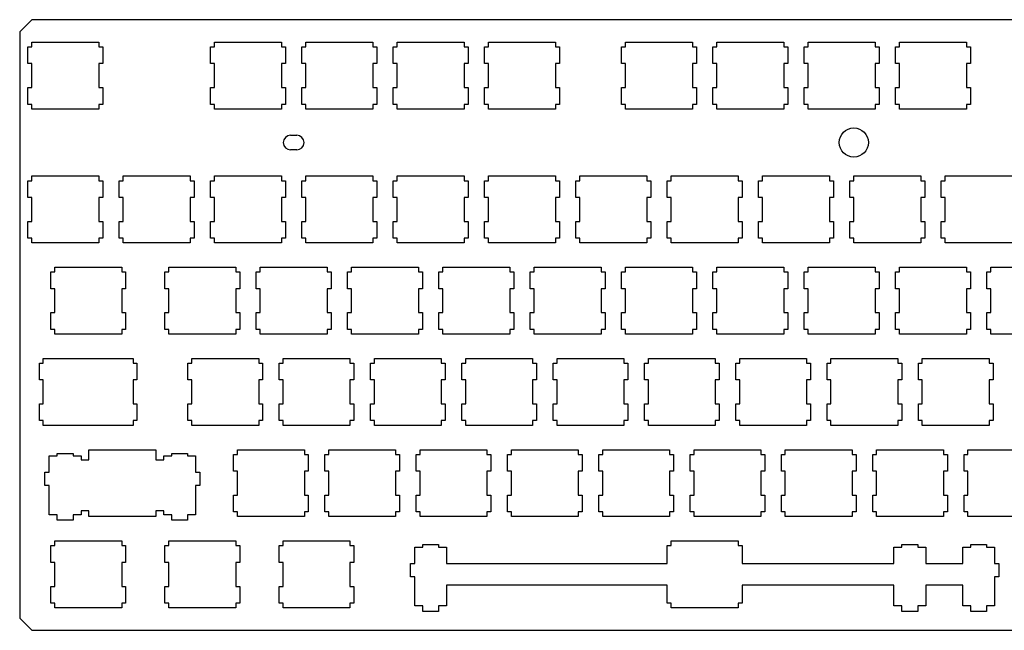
# Model space of a CAD drawing. Header units: inches. Extents: x -0.4 to 13.3, y 12 to 17.
# Tile 1 of 2: x -0.4 to 7.7, y 12 to 17. Entities that reach past the tile are written whole.
import ezdxf

# ---------------------------------------------------------------- set-up
doc = ezdxf.new("R2010")
doc.units = ezdxf.units.IN
doc.layers.add('BLACK', color=1, linetype='CONTINUOUS')

msp = doc.modelspace()

# ---------------------------------------------------------------- linework, layer by layer
at = {"layer": 'BLACK'}
for p, q in [((-0.275, 16.995), (-0.375, 16.895)), ((13.225, 16.995), (-0.275, 16.995)), ((-0.375, 16.895), (-0.375, 12.075)), ((-0.307, 16.6336), (-0.307, 16.7714)), ((-0.307, 16.7714), (-0.275, 16.7714)), ((-0.275, 16.81), (0.275, 16.81)), ((-0.275, 16.7714), (-0.275, 16.81)), ((0.275, 16.81), (0.275, 16.7714)), ((0.275, 16.7714), (0.307, 16.7714)), ((0.307, 16.7714), (0.307, 16.6336)), ((1.193, 16.6336), (1.193, 16.7714)), ((1.193, 16.7714), (1.225, 16.7714)), ((1.225, 16.81), (1.775, 16.81)), ((1.225, 16.7714), (1.225, 16.81)), ((1.775, 16.81), (1.775, 16.7714)), ((1.775, 16.7714), (1.807, 16.7714)), ((1.807, 16.7714), (1.807, 16.6336)), ((1.943, 16.6336), (1.943, 16.7714)), ((1.943, 16.7714), (1.975, 16.7714)), ((1.975, 16.81), (2.525, 16.81)), ((1.975, 16.7714), (1.975, 16.81)), ((2.525, 16.81), (2.525, 16.7714)), ((2.525, 16.7714), (2.557, 16.7714)), ((2.557, 16.7714), (2.557, 16.6336)), ((2.693, 16.6336), (2.693, 16.7714)), ((2.693, 16.7714), (2.725, 16.7714)), ((2.725, 16.81), (3.275, 16.81)), ((2.725, 16.7714), (2.725, 16.81)), ((3.275, 16.81), (3.275, 16.7714)), ((3.275, 16.7714), (3.307, 16.7714)), ((3.307, 16.7714), (3.307, 16.6336)), ((3.443, 16.6336), (3.443, 16.7714)), ((3.443, 16.7714), (3.475, 16.7714)), ((3.475, 16.81), (4.025, 16.81)), ((3.475, 16.7714), (3.475, 16.81)), ((4.025, 16.81), (4.025, 16.7714)), ((4.025, 16.7714), (4.057, 16.7714)), ((4.057, 16.7714), (4.057, 16.6336)), ((4.568, 16.6336), (4.568, 16.7714)), ((4.568, 16.7714), (4.6, 16.7714)), ((4.6, 16.81), (5.15, 16.81)), ((4.6, 16.7714), (4.6, 16.81)), ((5.15, 16.81), (5.15, 16.7714)), ((5.15, 16.7714), (5.182, 16.7714)), ((5.182, 16.7714), (5.182, 16.6336)), ((5.318, 16.6336), (5.318, 16.7714)), ((5.318, 16.7714), (5.35, 16.7714)), ((5.35, 16.81), (5.9, 16.81)), ((5.35, 16.7714), (5.35, 16.81)), ((5.9, 16.81), (5.9, 16.7714)), ((5.9, 16.7714), (5.932, 16.7714)), ((5.932, 16.7714), (5.932, 16.6336)), ((6.068, 16.6336), (6.068, 16.7714)), ((6.068, 16.7714), (6.1, 16.7714)), ((6.1, 16.81), (6.65, 16.81)), ((6.1, 16.7714), (6.1, 16.81)), ((6.65, 16.81), (6.65, 16.7714)), ((6.65, 16.7714), (6.682, 16.7714)), ((6.682, 16.7714), (6.682, 16.6336)), ((6.818, 16.6336), (6.818, 16.7714)), ((6.818, 16.7714), (6.85, 16.7714)), ((6.85, 16.81), (7.4, 16.81)), ((6.85, 16.7714), (6.85, 16.81)), ((7.4, 16.81), (7.4, 16.7714)), ((7.4, 16.7714), (7.432, 16.7714)), ((7.432, 16.7714), (7.432, 16.6336)), ((-0.275, 16.6336), (-0.307, 16.6336)), ((-0.275, 16.4364), (-0.275, 16.6336)), ((0.307, 16.6336), (0.275, 16.6336)), ((0.275, 16.6336), (0.275, 16.4364)), ((1.225, 16.6336), (1.193, 16.6336)), ((1.225, 16.4364), (1.225, 16.6336)), ((1.807, 16.6336), (1.775, 16.6336)), ((1.775, 16.6336), (1.775, 16.4364)), ((1.975, 16.6336), (1.943, 16.6336)), ((1.975, 16.4364), (1.975, 16.6336)), ((2.557, 16.6336), (2.525, 16.6336)), ((2.525, 16.6336), (2.525, 16.4364)), ((2.725, 16.6336), (2.693, 16.6336)), ((2.725, 16.4364), (2.725, 16.6336)), ((3.307, 16.6336), (3.275, 16.6336)), ((3.275, 16.6336), (3.275, 16.4364)), ((3.475, 16.6336), (3.443, 16.6336)), ((3.475, 16.4364), (3.475, 16.6336)), ((4.057, 16.6336), (4.025, 16.6336)), ((4.025, 16.6336), (4.025, 16.4364)), ((4.6, 16.6336), (4.568, 16.6336)), ((4.6, 16.4364), (4.6, 16.6336)), ((5.182, 16.6336), (5.15, 16.6336)), ((5.15, 16.6336), (5.15, 16.4364)), ((5.35, 16.6336), (5.318, 16.6336)), ((5.35, 16.4364), (5.35, 16.6336)), ((5.932, 16.6336), (5.9, 16.6336)), ((5.9, 16.6336), (5.9, 16.4364)), ((6.1, 16.6336), (6.068, 16.6336)), ((6.1, 16.4364), (6.1, 16.6336)), ((6.682, 16.6336), (6.65, 16.6336)), ((6.65, 16.6336), (6.65, 16.4364)), ((6.85, 16.6336), (6.818, 16.6336)), ((6.85, 16.4364), (6.85, 16.6336)), ((7.432, 16.6336), (7.4, 16.6336)), ((7.4, 16.6336), (7.4, 16.4364)), ((-0.307, 16.2986), (-0.307, 16.4364)), ((-0.307, 16.4364), (-0.275, 16.4364)), ((0.275, 16.4364), (0.307, 16.4364)), ((0.307, 16.4364), (0.307, 16.2986)), ((1.193, 16.2986), (1.193, 16.4364)), ((1.193, 16.4364), (1.225, 16.4364)), ((1.775, 16.4364), (1.807, 16.4364)), ((1.807, 16.4364), (1.807, 16.2986)), ((1.943, 16.2986), (1.943, 16.4364)), ((1.943, 16.4364), (1.975, 16.4364)), ((2.525, 16.4364), (2.557, 16.4364)), ((2.557, 16.4364), (2.557, 16.2986)), ((2.693, 16.2986), (2.693, 16.4364)), ((2.693, 16.4364), (2.725, 16.4364)), ((3.275, 16.4364), (3.307, 16.4364)), ((3.307, 16.4364), (3.307, 16.2986)), ((3.443, 16.2986), (3.443, 16.4364)), ((3.443, 16.4364), (3.475, 16.4364)), ((4.025, 16.4364), (4.057, 16.4364)), ((4.057, 16.4364), (4.057, 16.2986)), ((4.568, 16.2986), (4.568, 16.4364)), ((4.568, 16.4364), (4.6, 16.4364)), ((5.15, 16.4364), (5.182, 16.4364)), ((5.182, 16.4364), (5.182, 16.2986)), ((5.318, 16.2986), (5.318, 16.4364)), ((5.318, 16.4364), (5.35, 16.4364)), ((5.9, 16.4364), (5.932, 16.4364)), ((5.932, 16.4364), (5.932, 16.2986)), ((6.068, 16.2986), (6.068, 16.4364)), ((6.068, 16.4364), (6.1, 16.4364)), ((6.65, 16.4364), (6.682, 16.4364)), ((6.682, 16.4364), (6.682, 16.2986)), ((6.818, 16.2986), (6.818, 16.4364)), ((6.818, 16.4364), (6.85, 16.4364)), ((7.4, 16.4364), (7.432, 16.4364)), ((7.432, 16.4364), (7.432, 16.2986)), ((-0.275, 16.2986), (-0.307, 16.2986)), ((-0.275, 16.26), (-0.275, 16.2986)), ((0.275, 16.26), (-0.275, 16.26)), ((0.307, 16.2986), (0.275, 16.2986)), ((0.275, 16.2986), (0.275, 16.26)), ((1.225, 16.2986), (1.193, 16.2986)), ((1.225, 16.26), (1.225, 16.2986)), ((1.775, 16.26), (1.225, 16.26)), ((1.807, 16.2986), (1.775, 16.2986)), ((1.775, 16.2986), (1.775, 16.26)), ((1.975, 16.2986), (1.943, 16.2986)), ((1.975, 16.26), (1.975, 16.2986)), ((2.525, 16.26), (1.975, 16.26)), ((2.557, 16.2986), (2.525, 16.2986)), ((2.525, 16.2986), (2.525, 16.26)), ((2.725, 16.2986), (2.693, 16.2986)), ((2.725, 16.26), (2.725, 16.2986)), ((3.275, 16.26), (2.725, 16.26)), ((3.307, 16.2986), (3.275, 16.2986)), ((3.275, 16.2986), (3.275, 16.26)), ((3.475, 16.2986), (3.443, 16.2986)), ((3.475, 16.26), (3.475, 16.2986)), ((4.025, 16.26), (3.475, 16.26)), ((4.057, 16.2986), (4.025, 16.2986)), ((4.025, 16.2986), (4.025, 16.26)), ((4.6, 16.2986), (4.568, 16.2986)), ((4.6, 16.26), (4.6, 16.2986)), ((5.15, 16.26), (4.6, 16.26)), ((5.182, 16.2986), (5.15, 16.2986)), ((5.15, 16.2986), (5.15, 16.26)), ((5.35, 16.2986), (5.318, 16.2986)), ((5.35, 16.26), (5.35, 16.2986)), ((5.9, 16.26), (5.35, 16.26)), ((5.932, 16.2986), (5.9, 16.2986)), ((5.9, 16.2986), (5.9, 16.26)), ((6.1, 16.2986), (6.068, 16.2986)), ((6.1, 16.26), (6.1, 16.2986)), ((6.65, 16.26), (6.1, 16.26)), ((6.682, 16.2986), (6.65, 16.2986)), ((6.65, 16.2986), (6.65, 16.26)), ((6.85, 16.2986), (6.818, 16.2986)), ((6.85, 16.26), (6.85, 16.2986)), ((7.4, 16.26), (6.85, 16.26)), ((7.432, 16.2986), (7.4, 16.2986)), ((7.4, 16.2986), (7.4, 16.26)), ((1.85, 16.045), (1.9, 16.045)), ((1.9, 15.925), (1.85, 15.925)), ((-0.275, 15.71), (0.275, 15.71)), ((-0.275, 15.6714), (-0.275, 15.71)), ((0.275, 15.71), (0.275, 15.6714)), ((0.475, 15.71), (1.025, 15.71)), ((0.475, 15.6714), (0.475, 15.71)), ((1.025, 15.71), (1.025, 15.6714)), ((1.225, 15.71), (1.775, 15.71)), ((1.225, 15.6714), (1.225, 15.71)), ((1.775, 15.71), (1.775, 15.6714)), ((1.975, 15.71), (2.525, 15.71)), ((1.975, 15.6714), (1.975, 15.71)), ((2.525, 15.71), (2.525, 15.6714)), ((2.725, 15.6714), (2.725, 15.71)), ((2.725, 15.71), (3.275, 15.71)), ((3.275, 15.71), (3.275, 15.6714)), ((3.475, 15.6714), (3.475, 15.71)), ((3.475, 15.71), (4.025, 15.71)), ((4.025, 15.71), (4.025, 15.6714)), ((4.225, 15.71), (4.775, 15.71)), ((4.225, 15.6714), (4.225, 15.71)), ((4.775, 15.71), (4.775, 15.6714)), ((4.975, 15.71), (5.525, 15.71)), ((4.975, 15.6714), (4.975, 15.71)), ((5.525, 15.71), (5.525, 15.6714)), ((5.725, 15.71), (6.275, 15.71)), ((5.725, 15.6714), (5.725, 15.71)), ((6.275, 15.71), (6.275, 15.6714)), ((6.475, 15.71), (7.025, 15.71)), ((6.475, 15.6714), (6.475, 15.71)), ((7.025, 15.71), (7.025, 15.6714)), ((7.225, 15.71), (7.775, 15.71)), ((7.225, 15.6714), (7.225, 15.71)), ((-0.307, 15.5336), (-0.307, 15.6714)), ((-0.307, 15.6714), (-0.275, 15.6714)), ((0.275, 15.6714), (0.307, 15.6714)), ((0.307, 15.6714), (0.307, 15.5336)), ((0.443, 15.5336), (0.443, 15.6714)), ((0.443, 15.6714), (0.475, 15.6714)), ((1.025, 15.6714), (1.057, 15.6714)), ((1.057, 15.6714), (1.057, 15.5336)), ((1.193, 15.5336), (1.193, 15.6714)), ((1.193, 15.6714), (1.225, 15.6714)), ((1.775, 15.6714), (1.807, 15.6714)), ((1.807, 15.6714), (1.807, 15.5336)), ((1.943, 15.5336), (1.943, 15.6714)), ((1.943, 15.6714), (1.975, 15.6714)), ((2.525, 15.6714), (2.557, 15.6714)), ((2.557, 15.6714), (2.557, 15.5336)), ((2.693, 15.5336), (2.693, 15.6714)), ((2.693, 15.6714), (2.725, 15.6714)), ((3.275, 15.6714), (3.307, 15.6714)), ((3.307, 15.6714), (3.307, 15.5336)), ((3.443, 15.5336), (3.443, 15.6714)), ((3.443, 15.6714), (3.475, 15.6714)), ((4.025, 15.6714), (4.057, 15.6714)), ((4.057, 15.6714), (4.057, 15.5336)), ((4.193, 15.5336), (4.193, 15.6714)), ((4.193, 15.6714), (4.225, 15.6714)), ((4.775, 15.6714), (4.807, 15.6714)), ((4.807, 15.6714), (4.807, 15.5336)), ((4.943, 15.5336), (4.943, 15.6714)), ((4.943, 15.6714), (4.975, 15.6714)), ((5.525, 15.6714), (5.557, 15.6714)), ((5.557, 15.6714), (5.557, 15.5336)), ((5.693, 15.5336), (5.693, 15.6714)), ((5.693, 15.6714), (5.725, 15.6714)), ((6.275, 15.6714), (6.307, 15.6714)), ((6.307, 15.6714), (6.307, 15.5336)), ((6.443, 15.5336), (6.443, 15.6714)), ((6.443, 15.6714), (6.475, 15.6714)), ((7.025, 15.6714), (7.057, 15.6714)), ((7.057, 15.6714), (7.057, 15.5336)), ((7.193, 15.5336), (7.193, 15.6714)), ((7.193, 15.6714), (7.225, 15.6714)), ((-0.275, 15.5336), (-0.307, 15.5336)), ((-0.275, 15.3364), (-0.275, 15.5336)), ((0.307, 15.5336), (0.275, 15.5336)), ((0.275, 15.5336), (0.275, 15.3364)), ((0.475, 15.5336), (0.443, 15.5336)), ((0.475, 15.3364), (0.475, 15.5336)), ((1.057, 15.5336), (1.025, 15.5336)), ((1.025, 15.5336), (1.025, 15.3364)), ((1.225, 15.5336), (1.193, 15.5336)), ((1.225, 15.3364), (1.225, 15.5336)), ((1.807, 15.5336), (1.775, 15.5336)), ((1.775, 15.5336), (1.775, 15.3364)), ((1.975, 15.5336), (1.943, 15.5336)), ((1.975, 15.3364), (1.975, 15.5336)), ((2.557, 15.5336), (2.525, 15.5336)), ((2.525, 15.5336), (2.525, 15.3364)), ((2.725, 15.5336), (2.693, 15.5336)), ((2.725, 15.3364), (2.725, 15.5336)), ((3.307, 15.5336), (3.275, 15.5336)), ((3.275, 15.5336), (3.275, 15.3364)), ((3.475, 15.5336), (3.443, 15.5336)), ((3.475, 15.3364), (3.475, 15.5336)), ((4.057, 15.5336), (4.025, 15.5336)), ((4.025, 15.5336), (4.025, 15.3364)), ((4.225, 15.5336), (4.193, 15.5336)), ((4.225, 15.3364), (4.225, 15.5336)), ((4.807, 15.5336), (4.775, 15.5336)), ((4.775, 15.5336), (4.775, 15.3364)), ((4.975, 15.5336), (4.943, 15.5336)), ((4.975, 15.3364), (4.975, 15.5336)), ((5.557, 15.5336), (5.525, 15.5336)), ((5.525, 15.5336), (5.525, 15.3364)), ((5.725, 15.5336), (5.693, 15.5336)), ((5.725, 15.3364), (5.725, 15.5336)), ((6.307, 15.5336), (6.275, 15.5336)), ((6.275, 15.5336), (6.275, 15.3364)), ((6.475, 15.5336), (6.443, 15.5336)), ((6.475, 15.3364), (6.475, 15.5336)), ((7.057, 15.5336), (7.025, 15.5336)), ((7.025, 15.5336), (7.025, 15.3364)), ((7.225, 15.5336), (7.193, 15.5336)), ((7.225, 15.3364), (7.225, 15.5336)), ((-0.307, 15.1986), (-0.307, 15.3364)), ((-0.307, 15.3364), (-0.275, 15.3364)), ((0.275, 15.3364), (0.307, 15.3364)), ((0.307, 15.3364), (0.307, 15.1986)), ((0.443, 15.1986), (0.443, 15.3364)), ((0.443, 15.3364), (0.475, 15.3364)), ((1.025, 15.3364), (1.057, 15.3364)), ((1.057, 15.3364), (1.057, 15.1986)), ((1.193, 15.1986), (1.193, 15.3364)), ((1.193, 15.3364), (1.225, 15.3364)), ((1.775, 15.3364), (1.807, 15.3364)), ((1.807, 15.3364), (1.807, 15.1986)), ((1.943, 15.1986), (1.943, 15.3364)), ((1.943, 15.3364), (1.975, 15.3364)), ((2.525, 15.3364), (2.557, 15.3364)), ((2.557, 15.3364), (2.557, 15.1986)), ((2.693, 15.1986), (2.693, 15.3364)), ((2.693, 15.3364), (2.725, 15.3364)), ((3.275, 15.3364), (3.307, 15.3364)), ((3.307, 15.3364), (3.307, 15.1986)), ((3.443, 15.1986), (3.443, 15.3364)), ((3.443, 15.3364), (3.475, 15.3364)), ((4.025, 15.3364), (4.057, 15.3364)), ((4.057, 15.3364), (4.057, 15.1986)), ((4.193, 15.1986), (4.193, 15.3364)), ((4.193, 15.3364), (4.225, 15.3364)), ((4.775, 15.3364), (4.807, 15.3364)), ((4.807, 15.3364), (4.807, 15.1986)), ((4.943, 15.1986), (4.943, 15.3364)), ((4.943, 15.3364), (4.975, 15.3364)), ((5.525, 15.3364), (5.557, 15.3364)), ((5.557, 15.3364), (5.557, 15.1986)), ((5.693, 15.1986), (5.693, 15.3364)), ((5.693, 15.3364), (5.725, 15.3364)), ((6.275, 15.3364), (6.307, 15.3364)), ((6.307, 15.3364), (6.307, 15.1986)), ((6.443, 15.1986), (6.443, 15.3364)), ((6.443, 15.3364), (6.475, 15.3364)), ((7.025, 15.3364), (7.057, 15.3364)), ((7.057, 15.3364), (7.057, 15.1986)), ((7.193, 15.1986), (7.193, 15.3364)), ((7.193, 15.3364), (7.225, 15.3364)), ((-0.275, 15.1986), (-0.307, 15.1986)), ((-0.275, 15.16), (-0.275, 15.1986)), ((0.275, 15.16), (-0.275, 15.16)), ((0.307, 15.1986), (0.275, 15.1986)), ((0.275, 15.1986), (0.275, 15.16)), ((0.475, 15.1986), (0.443, 15.1986)), ((0.475, 15.16), (0.475, 15.1986)), ((1.025, 15.16), (0.475, 15.16)), ((1.057, 15.1986), (1.025, 15.1986)), ((1.025, 15.1986), (1.025, 15.16)), ((1.225, 15.1986), (1.193, 15.1986)), ((1.225, 15.16), (1.225, 15.1986)), ((1.775, 15.16), (1.225, 15.16)), ((1.807, 15.1986), (1.775, 15.1986)), ((1.775, 15.1986), (1.775, 15.16)), ((1.975, 15.1986), (1.943, 15.1986)), ((1.975, 15.16), (1.975, 15.1986)), ((2.525, 15.16), (1.975, 15.16)), ((2.557, 15.1986), (2.525, 15.1986)), ((2.525, 15.1986), (2.525, 15.16)), ((2.725, 15.1986), (2.693, 15.1986)), ((2.725, 15.16), (2.725, 15.1986)), ((3.275, 15.16), (2.725, 15.16)), ((3.307, 15.1986), (3.275, 15.1986)), ((3.275, 15.1986), (3.275, 15.16)), ((3.475, 15.1986), (3.443, 15.1986)), ((3.475, 15.16), (3.475, 15.1986)), ((4.025, 15.16), (3.475, 15.16)), ((4.057, 15.1986), (4.025, 15.1986)), ((4.025, 15.1986), (4.025, 15.16)), ((4.225, 15.1986), (4.193, 15.1986)), ((4.225, 15.16), (4.225, 15.1986)), ((4.775, 15.16), (4.225, 15.16)), ((4.807, 15.1986), (4.775, 15.1986)), ((4.775, 15.1986), (4.775, 15.16)), ((4.975, 15.1986), (4.943, 15.1986)), ((4.975, 15.16), (4.975, 15.1986)), ((5.525, 15.16), (4.975, 15.16)), ((5.557, 15.1986), (5.525, 15.1986)), ((5.525, 15.1986), (5.525, 15.16)), ((5.725, 15.1986), (5.693, 15.1986)), ((5.725, 15.16), (5.725, 15.1986)), ((6.275, 15.16), (5.725, 15.16)), ((6.307, 15.1986), (6.275, 15.1986)), ((6.275, 15.1986), (6.275, 15.16)), ((6.475, 15.1986), (6.443, 15.1986)), ((6.475, 15.16), (6.475, 15.1986)), ((7.025, 15.16), (6.475, 15.16)), ((7.057, 15.1986), (7.025, 15.1986)), ((7.025, 15.1986), (7.025, 15.16)), ((7.225, 15.1986), (7.193, 15.1986)), ((7.225, 15.16), (7.225, 15.1986)), ((7.775, 15.16), (7.225, 15.16)), ((-0.0875, 14.96), (0.4625, 14.96)), ((-0.0875, 14.9214), (-0.0875, 14.96)), ((0.4625, 14.96), (0.4625, 14.9214)), ((0.85, 14.96), (1.4, 14.96)), ((0.85, 14.9214), (0.85, 14.96)), ((1.4, 14.96), (1.4, 14.9214)), ((1.6, 14.96), (2.15, 14.96)), ((1.6, 14.9214), (1.6, 14.96)), ((2.15, 14.96), (2.15, 14.9214)), ((2.35, 14.96), (2.9, 14.96)), ((2.35, 14.9214), (2.35, 14.96)), ((2.9, 14.96), (2.9, 14.9214)), ((3.1, 14.96), (3.65, 14.96)), ((3.1, 14.9214), (3.1, 14.96)), ((3.65, 14.96), (3.65, 14.9214)), ((3.85, 14.96), (4.4, 14.96)), ((3.85, 14.9214), (3.85, 14.96)), ((4.4, 14.96), (4.4, 14.9214)), ((4.6, 14.96), (5.15, 14.96)), ((4.6, 14.9214), (4.6, 14.96)), ((5.15, 14.96), (5.15, 14.9214)), ((5.35, 14.96), (5.9, 14.96)), ((5.35, 14.9214), (5.35, 14.96)), ((5.9, 14.96), (5.9, 14.9214)), ((6.1, 14.96), (6.65, 14.96)), ((6.1, 14.9214), (6.1, 14.96)), ((6.65, 14.96), (6.65, 14.9214)), ((6.85, 14.96), (7.4, 14.96)), ((6.85, 14.9214), (6.85, 14.96)), ((7.4, 14.96), (7.4, 14.9214)), ((7.6, 14.96), (8.15, 14.96)), ((7.6, 14.9214), (7.6, 14.96)), ((-0.1195, 14.7836), (-0.1195, 14.9214)), ((-0.1195, 14.9214), (-0.0875, 14.9214)), ((0.4625, 14.9214), (0.4945, 14.9214)), ((0.4945, 14.9214), (0.4945, 14.7836)), ((0.818, 14.7836), (0.818, 14.9214)), ((0.818, 14.9214), (0.85, 14.9214)), ((1.4, 14.9214), (1.432, 14.9214)), ((1.432, 14.9214), (1.432, 14.7836)), ((1.568, 14.7836), (1.568, 14.9214)), ((1.568, 14.9214), (1.6, 14.9214)), ((2.15, 14.9214), (2.182, 14.9214)), ((2.182, 14.9214), (2.182, 14.7836)), ((2.318, 14.7836), (2.318, 14.9214)), ((2.318, 14.9214), (2.35, 14.9214)), ((2.9, 14.9214), (2.932, 14.9214)), ((2.932, 14.9214), (2.932, 14.7836)), ((3.068, 14.7836), (3.068, 14.9214)), ((3.068, 14.9214), (3.1, 14.9214)), ((3.65, 14.9214), (3.682, 14.9214)), ((3.682, 14.9214), (3.682, 14.7836)), ((3.818, 14.7836), (3.818, 14.9214)), ((3.818, 14.9214), (3.85, 14.9214)), ((4.4, 14.9214), (4.432, 14.9214)), ((4.432, 14.9214), (4.432, 14.7836)), ((4.568, 14.7836), (4.568, 14.9214)), ((4.568, 14.9214), (4.6, 14.9214)), ((5.15, 14.9214), (5.182, 14.9214)), ((5.182, 14.9214), (5.182, 14.7836)), ((5.318, 14.7836), (5.318, 14.9214)), ((5.318, 14.9214), (5.35, 14.9214)), ((5.9, 14.9214), (5.932, 14.9214)), ((5.932, 14.9214), (5.932, 14.7836)), ((6.068, 14.7836), (6.068, 14.9214)), ((6.068, 14.9214), (6.1, 14.9214)), ((6.65, 14.9214), (6.682, 14.9214)), ((6.682, 14.9214), (6.682, 14.7836)), ((6.818, 14.7836), (6.818, 14.9214)), ((6.818, 14.9214), (6.85, 14.9214)), ((7.4, 14.9214), (7.432, 14.9214)), ((7.432, 14.9214), (7.432, 14.7836)), ((7.568, 14.7836), (7.568, 14.9214)), ((7.568, 14.9214), (7.6, 14.9214)), ((-0.0875, 14.7836), (-0.1195, 14.7836)), ((-0.0875, 14.5864), (-0.0875, 14.7836)), ((0.4945, 14.7836), (0.4625, 14.7836)), ((0.4625, 14.7836), (0.4625, 14.5864)), ((0.85, 14.7836), (0.818, 14.7836)), ((0.85, 14.5864), (0.85, 14.7836)), ((1.432, 14.7836), (1.4, 14.7836)), ((1.4, 14.7836), (1.4, 14.5864)), ((1.6, 14.7836), (1.568, 14.7836)), ((1.6, 14.5864), (1.6, 14.7836)), ((2.182, 14.7836), (2.15, 14.7836)), ((2.15, 14.7836), (2.15, 14.5864)), ((2.35, 14.7836), (2.318, 14.7836)), ((2.35, 14.5864), (2.35, 14.7836)), ((2.932, 14.7836), (2.9, 14.7836)), ((2.9, 14.7836), (2.9, 14.5864)), ((3.1, 14.7836), (3.068, 14.7836)), ((3.1, 14.5864), (3.1, 14.7836)), ((3.682, 14.7836), (3.65, 14.7836)), ((3.65, 14.7836), (3.65, 14.5864)), ((3.85, 14.7836), (3.818, 14.7836)), ((3.85, 14.5864), (3.85, 14.7836)), ((4.432, 14.7836), (4.4, 14.7836)), ((4.4, 14.7836), (4.4, 14.5864)), ((4.6, 14.7836), (4.568, 14.7836)), ((4.6, 14.5864), (4.6, 14.7836)), ((5.182, 14.7836), (5.15, 14.7836)), ((5.15, 14.7836), (5.15, 14.5864)), ((5.35, 14.7836), (5.318, 14.7836)), ((5.35, 14.5864), (5.35, 14.7836)), ((5.932, 14.7836), (5.9, 14.7836)), ((5.9, 14.7836), (5.9, 14.5864)), ((6.1, 14.7836), (6.068, 14.7836)), ((6.1, 14.5864), (6.1, 14.7836)), ((6.682, 14.7836), (6.65, 14.7836)), ((6.65, 14.7836), (6.65, 14.5864)), ((6.85, 14.7836), (6.818, 14.7836)), ((6.85, 14.5864), (6.85, 14.7836)), ((7.432, 14.7836), (7.4, 14.7836)), ((7.4, 14.7836), (7.4, 14.5864)), ((7.6, 14.7836), (7.568, 14.7836)), ((7.6, 14.5864), (7.6, 14.7836)), ((-0.1195, 14.4486), (-0.1195, 14.5864)), ((-0.1195, 14.5864), (-0.0875, 14.5864)), ((0.4625, 14.5864), (0.4945, 14.5864)), ((0.4945, 14.5864), (0.4945, 14.4486)), ((0.818, 14.4486), (0.818, 14.5864)), ((0.818, 14.5864), (0.85, 14.5864)), ((1.4, 14.5864), (1.432, 14.5864)), ((1.432, 14.5864), (1.432, 14.4486)), ((1.568, 14.4486), (1.568, 14.5864)), ((1.568, 14.5864), (1.6, 14.5864)), ((2.15, 14.5864), (2.182, 14.5864)), ((2.182, 14.5864), (2.182, 14.4486)), ((2.318, 14.4486), (2.318, 14.5864)), ((2.318, 14.5864), (2.35, 14.5864)), ((2.9, 14.5864), (2.932, 14.5864)), ((2.932, 14.5864), (2.932, 14.4486)), ((3.068, 14.4486), (3.068, 14.5864)), ((3.068, 14.5864), (3.1, 14.5864)), ((3.65, 14.5864), (3.682, 14.5864)), ((3.682, 14.5864), (3.682, 14.4486)), ((3.818, 14.4486), (3.818, 14.5864)), ((3.818, 14.5864), (3.85, 14.5864)), ((4.4, 14.5864), (4.432, 14.5864)), ((4.432, 14.5864), (4.432, 14.4486)), ((4.568, 14.4486), (4.568, 14.5864)), ((4.568, 14.5864), (4.6, 14.5864)), ((5.15, 14.5864), (5.182, 14.5864)), ((5.182, 14.5864), (5.182, 14.4486)), ((5.318, 14.4486), (5.318, 14.5864)), ((5.318, 14.5864), (5.35, 14.5864)), ((5.9, 14.5864), (5.932, 14.5864)), ((5.932, 14.5864), (5.932, 14.4486)), ((6.068, 14.4486), (6.068, 14.5864)), ((6.068, 14.5864), (6.1, 14.5864)), ((6.65, 14.5864), (6.682, 14.5864)), ((6.682, 14.5864), (6.682, 14.4486)), ((6.818, 14.4486), (6.818, 14.5864)), ((6.818, 14.5864), (6.85, 14.5864)), ((7.4, 14.5864), (7.432, 14.5864)), ((7.432, 14.5864), (7.432, 14.4486)), ((7.568, 14.4486), (7.568, 14.5864)), ((7.568, 14.5864), (7.6, 14.5864)), ((-0.0875, 14.4486), (-0.1195, 14.4486)), ((-0.0875, 14.41), (-0.0875, 14.4486)), ((0.4625, 14.41), (-0.0875, 14.41)), ((0.4945, 14.4486), (0.4625, 14.4486)), ((0.4625, 14.4486), (0.4625, 14.41)), ((0.85, 14.4486), (0.818, 14.4486)), ((0.85, 14.41), (0.85, 14.4486)), ((1.4, 14.41), (0.85, 14.41)), ((1.432, 14.4486), (1.4, 14.4486)), ((1.4, 14.4486), (1.4, 14.41)), ((1.6, 14.4486), (1.568, 14.4486)), ((1.6, 14.41), (1.6, 14.4486)), ((2.15, 14.41), (1.6, 14.41)), ((2.182, 14.4486), (2.15, 14.4486)), ((2.15, 14.4486), (2.15, 14.41)), ((2.35, 14.4486), (2.318, 14.4486)), ((2.35, 14.41), (2.35, 14.4486)), ((2.9, 14.41), (2.35, 14.41)), ((2.932, 14.4486), (2.9, 14.4486)), ((2.9, 14.4486), (2.9, 14.41)), ((3.1, 14.4486), (3.068, 14.4486)), ((3.1, 14.41), (3.1, 14.4486)), ((3.65, 14.41), (3.1, 14.41)), ((3.682, 14.4486), (3.65, 14.4486)), ((3.65, 14.4486), (3.65, 14.41)), ((3.85, 14.4486), (3.818, 14.4486)), ((3.85, 14.41), (3.85, 14.4486)), ((4.4, 14.41), (3.85, 14.41)), ((4.432, 14.4486), (4.4, 14.4486)), ((4.4, 14.4486), (4.4, 14.41)), ((4.6, 14.4486), (4.568, 14.4486)), ((4.6, 14.41), (4.6, 14.4486)), ((5.15, 14.41), (4.6, 14.41)), ((5.182, 14.4486), (5.15, 14.4486)), ((5.15, 14.4486), (5.15, 14.41)), ((5.35, 14.4486), (5.318, 14.4486)), ((5.35, 14.41), (5.35, 14.4486)), ((5.9, 14.41), (5.35, 14.41)), ((5.932, 14.4486), (5.9, 14.4486)), ((5.9, 14.4486), (5.9, 14.41)), ((6.1, 14.4486), (6.068, 14.4486)), ((6.1, 14.41), (6.1, 14.4486)), ((6.65, 14.41), (6.1, 14.41)), ((6.682, 14.4486), (6.65, 14.4486)), ((6.65, 14.4486), (6.65, 14.41)), ((6.85, 14.4486), (6.818, 14.4486)), ((6.85, 14.41), (6.85, 14.4486)), ((7.4, 14.41), (6.85, 14.41)), ((7.432, 14.4486), (7.4, 14.4486)), ((7.4, 14.4486), (7.4, 14.41)), ((7.6, 14.4486), (7.568, 14.4486)), ((7.6, 14.41), (7.6, 14.4486)), ((8.15, 14.41), (7.6, 14.41)), ((-0.2132, 14.0336), (-0.2132, 14.1714)), ((-0.2132, 14.1714), (-0.1812, 14.1714)), ((-0.1812, 14.21), (0.5563, 14.21)), ((-0.1812, 14.1714), (-0.1812, 14.21)), ((0.5563, 14.21), (0.5563, 14.1714)), ((0.5563, 14.1714), (0.5883, 14.1714)), ((0.5883, 14.1714), (0.5883, 14.0336)), ((1.0055, 14.0336), (1.0055, 14.1714)), ((1.0055, 14.1714), (1.0375, 14.1714)), ((1.0375, 14.21), (1.5875, 14.21)), ((1.0375, 14.1714), (1.0375, 14.21)), ((1.5875, 14.21), (1.5875, 14.1714)), ((1.5875, 14.1714), (1.6195, 14.1714)), ((1.6195, 14.1714), (1.6195, 14.0336)), ((1.7555, 14.0336), (1.7555, 14.1714)), ((1.7555, 14.1714), (1.7875, 14.1714)), ((1.7875, 14.21), (2.3375, 14.21)), ((1.7875, 14.1714), (1.7875, 14.21)), ((2.3375, 14.21), (2.3375, 14.1714)), ((2.3375, 14.1714), (2.3695, 14.1714)), ((2.3695, 14.1714), (2.3695, 14.0336)), ((2.5055, 14.0336), (2.5055, 14.1714)), ((2.5055, 14.1714), (2.5375, 14.1714)), ((2.5375, 14.21), (3.0875, 14.21)), ((2.5375, 14.1714), (2.5375, 14.21)), ((3.0875, 14.21), (3.0875, 14.1714)), ((3.0875, 14.1714), (3.1195, 14.1714)), ((3.1195, 14.1714), (3.1195, 14.0336)), ((3.2555, 14.0336), (3.2555, 14.1714)), ((3.2555, 14.1714), (3.2875, 14.1714)), ((3.2875, 14.21), (3.8375, 14.21)), ((3.2875, 14.1714), (3.2875, 14.21)), ((3.8375, 14.21), (3.8375, 14.1714)), ((3.8375, 14.1714), (3.8695, 14.1714)), ((3.8695, 14.1714), (3.8695, 14.0336)), ((4.0055, 14.0336), (4.0055, 14.1714)), ((4.0055, 14.1714), (4.0375, 14.1714)), ((4.0375, 14.21), (4.5875, 14.21)), ((4.0375, 14.1714), (4.0375, 14.21)), ((4.5875, 14.21), (4.5875, 14.1714)), ((4.5875, 14.1714), (4.6195, 14.1714)), ((4.6195, 14.1714), (4.6195, 14.0336)), ((4.7555, 14.0336), (4.7555, 14.1714)), ((4.7555, 14.1714), (4.7875, 14.1714)), ((4.7875, 14.21), (5.3375, 14.21)), ((4.7875, 14.1714), (4.7875, 14.21)), ((5.3375, 14.21), (5.3375, 14.1714)), ((5.3375, 14.1714), (5.3695, 14.1714)), ((5.3695, 14.1714), (5.3695, 14.0336)), ((5.5055, 14.0336), (5.5055, 14.1714)), ((5.5055, 14.1714), (5.5375, 14.1714)), ((5.5375, 14.21), (6.0875, 14.21)), ((5.5375, 14.1714), (5.5375, 14.21)), ((6.0875, 14.21), (6.0875, 14.1714)), ((6.0875, 14.1714), (6.1195, 14.1714)), ((6.1195, 14.1714), (6.1195, 14.0336)), ((6.2555, 14.0336), (6.2555, 14.1714)), ((6.2555, 14.1714), (6.2875, 14.1714)), ((6.2875, 14.21), (6.8375, 14.21)), ((6.2875, 14.1714), (6.2875, 14.21)), ((6.8375, 14.21), (6.8375, 14.1714)), ((6.8375, 14.1714), (6.8695, 14.1714)), ((6.8695, 14.1714), (6.8695, 14.0336)), ((7.0055, 14.0336), (7.0055, 14.1714)), ((7.0055, 14.1714), (7.0375, 14.1714)), ((7.0375, 14.21), (7.5875, 14.21)), ((7.0375, 14.1714), (7.0375, 14.21)), ((7.5875, 14.21), (7.5875, 14.1714)), ((7.5875, 14.1714), (7.6195, 14.1714)), ((7.6195, 14.1714), (7.6195, 14.0336)), ((-0.1812, 14.0336), (-0.2132, 14.0336)), ((-0.1812, 13.8364), (-0.1812, 14.0336)), ((0.5883, 14.0336), (0.5563, 14.0336)), ((0.5563, 14.0336), (0.5563, 13.8364)), ((1.0375, 14.0336), (1.0055, 14.0336)), ((1.0375, 13.8364), (1.0375, 14.0336)), ((1.6195, 14.0336), (1.5875, 14.0336)), ((1.5875, 14.0336), (1.5875, 13.8364)), ((1.7875, 14.0336), (1.7555, 14.0336)), ((1.7875, 13.8364), (1.7875, 14.0336)), ((2.3695, 14.0336), (2.3375, 14.0336)), ((2.3375, 14.0336), (2.3375, 13.8364)), ((2.5375, 14.0336), (2.5055, 14.0336)), ((2.5375, 13.8364), (2.5375, 14.0336)), ((3.1195, 14.0336), (3.0875, 14.0336)), ((3.0875, 14.0336), (3.0875, 13.8364)), ((3.2875, 14.0336), (3.2555, 14.0336)), ((3.2875, 13.8364), (3.2875, 14.0336)), ((3.8695, 14.0336), (3.8375, 14.0336)), ((3.8375, 14.0336), (3.8375, 13.8364)), ((4.0375, 14.0336), (4.0055, 14.0336)), ((4.0375, 13.8364), (4.0375, 14.0336)), ((4.6195, 14.0336), (4.5875, 14.0336)), ((4.5875, 14.0336), (4.5875, 13.8364)), ((4.7875, 14.0336), (4.7555, 14.0336)), ((4.7875, 13.8364), (4.7875, 14.0336)), ((5.3695, 14.0336), (5.3375, 14.0336)), ((5.3375, 14.0336), (5.3375, 13.8364)), ((5.5375, 14.0336), (5.5055, 14.0336)), ((5.5375, 13.8364), (5.5375, 14.0336)), ((6.1195, 14.0336), (6.0875, 14.0336)), ((6.0875, 14.0336), (6.0875, 13.8364)), ((6.2875, 14.0336), (6.2555, 14.0336)), ((6.2875, 13.8364), (6.2875, 14.0336)), ((6.8695, 14.0336), (6.8375, 14.0336)), ((6.8375, 14.0336), (6.8375, 13.8364)), ((7.0375, 14.0336), (7.0055, 14.0336)), ((7.0375, 13.8364), (7.0375, 14.0336)), ((7.6195, 14.0336), (7.5875, 14.0336)), ((7.5875, 14.0336), (7.5875, 13.8364)), ((-0.2132, 13.6986), (-0.2132, 13.8364)), ((-0.2132, 13.8364), (-0.1812, 13.8364)), ((0.5563, 13.8364), (0.5883, 13.8364)), ((0.5883, 13.8364), (0.5883, 13.6986)), ((1.0055, 13.6986), (1.0055, 13.8364)), ((1.0055, 13.8364), (1.0375, 13.8364)), ((1.5875, 13.8364), (1.6195, 13.8364)), ((1.6195, 13.8364), (1.6195, 13.6986)), ((1.7555, 13.6986), (1.7555, 13.8364)), ((1.7555, 13.8364), (1.7875, 13.8364)), ((2.3375, 13.8364), (2.3695, 13.8364)), ((2.3695, 13.8364), (2.3695, 13.6986)), ((2.5055, 13.6986), (2.5055, 13.8364)), ((2.5055, 13.8364), (2.5375, 13.8364)), ((3.0875, 13.8364), (3.1195, 13.8364)), ((3.1195, 13.8364), (3.1195, 13.6986)), ((3.2555, 13.6986), (3.2555, 13.8364)), ((3.2555, 13.8364), (3.2875, 13.8364)), ((3.8375, 13.8364), (3.8695, 13.8364)), ((3.8695, 13.8364), (3.8695, 13.6986)), ((4.0055, 13.6986), (4.0055, 13.8364)), ((4.0055, 13.8364), (4.0375, 13.8364)), ((4.5875, 13.8364), (4.6195, 13.8364)), ((4.6195, 13.8364), (4.6195, 13.6986)), ((4.7555, 13.6986), (4.7555, 13.8364)), ((4.7555, 13.8364), (4.7875, 13.8364)), ((5.3375, 13.8364), (5.3695, 13.8364)), ((5.3695, 13.8364), (5.3695, 13.6986)), ((5.5055, 13.6986), (5.5055, 13.8364)), ((5.5055, 13.8364), (5.5375, 13.8364)), ((6.0875, 13.8364), (6.1195, 13.8364)), ((6.1195, 13.8364), (6.1195, 13.6986)), ((6.2555, 13.6986), (6.2555, 13.8364)), ((6.2555, 13.8364), (6.2875, 13.8364)), ((6.8375, 13.8364), (6.8695, 13.8364)), ((6.8695, 13.8364), (6.8695, 13.6986)), ((7.0055, 13.6986), (7.0055, 13.8364)), ((7.0055, 13.8364), (7.0375, 13.8364)), ((7.5875, 13.8364), (7.6195, 13.8364)), ((7.6195, 13.8364), (7.6195, 13.6986)), ((-0.1812, 13.6986), (-0.2132, 13.6986)), ((-0.1812, 13.66), (-0.1812, 13.6986)), ((0.5883, 13.6986), (0.5563, 13.6986)), ((0.5563, 13.6986), (0.5563, 13.66)), ((1.0375, 13.6986), (1.0055, 13.6986)), ((1.0375, 13.66), (1.0375, 13.6986)), ((1.6195, 13.6986), (1.5875, 13.6986)), ((1.5875, 13.6986), (1.5875, 13.66)), ((1.7875, 13.6986), (1.7555, 13.6986)), ((1.7875, 13.66), (1.7875, 13.6986)), ((2.3695, 13.6986), (2.3375, 13.6986)), ((2.3375, 13.6986), (2.3375, 13.66)), ((2.5375, 13.6986), (2.5055, 13.6986)), ((2.5375, 13.66), (2.5375, 13.6986)), ((3.1195, 13.6986), (3.0875, 13.6986)), ((3.0875, 13.6986), (3.0875, 13.66)), ((3.2875, 13.6986), (3.2555, 13.6986)), ((3.2875, 13.66), (3.2875, 13.6986)), ((3.8695, 13.6986), (3.8375, 13.6986)), ((3.8375, 13.6986), (3.8375, 13.66)), ((4.0375, 13.6986), (4.0055, 13.6986)), ((4.0375, 13.66), (4.0375, 13.6986)), ((4.6195, 13.6986), (4.5875, 13.6986)), ((4.5875, 13.6986), (4.5875, 13.66)), ((4.7875, 13.6986), (4.7555, 13.6986)), ((4.7875, 13.66), (4.7875, 13.6986)), ((5.3695, 13.6986), (5.3375, 13.6986)), ((5.3375, 13.6986), (5.3375, 13.66)), ((5.5375, 13.6986), (5.5055, 13.6986)), ((5.5375, 13.66), (5.5375, 13.6986)), ((6.1195, 13.6986), (6.0875, 13.6986)), ((6.0875, 13.6986), (6.0875, 13.66)), ((6.2875, 13.6986), (6.2555, 13.6986)), ((6.2875, 13.66), (6.2875, 13.6986)), ((6.8695, 13.6986), (6.8375, 13.6986)), ((6.8375, 13.6986), (6.8375, 13.66)), ((7.0375, 13.6986), (7.0055, 13.6986)), ((7.0375, 13.66), (7.0375, 13.6986)), ((7.6195, 13.6986), (7.5875, 13.6986)), ((7.5875, 13.6986), (7.5875, 13.66)), ((0.5563, 13.66), (-0.1812, 13.66)), ((1.5875, 13.66), (1.0375, 13.66)), ((2.3375, 13.66), (1.7875, 13.66)), ((3.0875, 13.66), (2.5375, 13.66)), ((3.8375, 13.66), (3.2875, 13.66)), ((4.5875, 13.66), (4.0375, 13.66)), ((5.3375, 13.66), (4.7875, 13.66)), ((6.0875, 13.66), (5.5375, 13.66)), ((6.8375, 13.66), (6.2875, 13.66)), ((7.5875, 13.66), (7.0375, 13.66)), ((-0.0662, 13.409), (-0.0662, 13.43)), ((-0.0662, 13.43), (0.0638, 13.43)), ((0.0638, 13.43), (0.0638, 13.409)), ((0.1938, 13.46), (0.7438, 13.46)), ((0.1938, 13.377), (0.1938, 13.46)), ((0.7438, 13.46), (0.7438, 13.377)), ((0.8738, 13.409), (0.8738, 13.43)), ((0.8738, 13.43), (1.0038, 13.43)), ((1.0038, 13.43), (1.0038, 13.409)), ((1.4125, 13.46), (1.9625, 13.46)), ((1.4125, 13.4214), (1.4125, 13.46)), ((1.9625, 13.46), (1.9625, 13.4214)), ((2.1625, 13.46), (2.7125, 13.46)), ((2.1625, 13.4214), (2.1625, 13.46)), ((2.7125, 13.46), (2.7125, 13.4214)), ((2.9125, 13.46), (3.4625, 13.46)), ((2.9125, 13.4214), (2.9125, 13.46)), ((3.4625, 13.46), (3.4625, 13.4214)), ((3.6625, 13.46), (4.2125, 13.46)), ((3.6625, 13.4214), (3.6625, 13.46)), ((4.2125, 13.46), (4.2125, 13.4214)), ((4.4125, 13.46), (4.9625, 13.46)), ((4.4125, 13.4214), (4.4125, 13.46)), ((4.9625, 13.46), (4.9625, 13.4214)), ((5.1625, 13.46), (5.7125, 13.46)), ((5.1625, 13.4214), (5.1625, 13.46)), ((5.7125, 13.46), (5.7125, 13.4214)), ((5.9125, 13.46), (6.4625, 13.46)), ((5.9125, 13.4214), (5.9125, 13.46)), ((6.4625, 13.46), (6.4625, 13.4214)), ((6.6625, 13.46), (7.2125, 13.46)), ((6.6625, 13.4214), (6.6625, 13.46)), ((7.2125, 13.46), (7.2125, 13.4214)), ((7.4125, 13.46), (7.9625, 13.46)), ((7.4125, 13.4214), (7.4125, 13.46)), ((-0.1322, 13.275), (-0.1322, 13.409)), ((-0.1322, 13.409), (-0.0662, 13.409)), ((0.0638, 13.409), (0.1298, 13.409)), ((0.1298, 13.409), (0.1298, 13.377)), ((0.1298, 13.377), (0.1938, 13.377)), ((0.7438, 13.377), (0.8078, 13.377)), ((0.8078, 13.377), (0.8078, 13.409)), ((0.8078, 13.409), (0.8738, 13.409)), ((1.0038, 13.409), (1.0698, 13.409)), ((1.0698, 13.409), (1.0698, 13.275)), ((1.3805, 13.2836), (1.3805, 13.4214)), ((1.3805, 13.4214), (1.4125, 13.4214)), ((1.9625, 13.4214), (1.9945, 13.4214)), ((1.9945, 13.4214), (1.9945, 13.2836)), ((2.1305, 13.2836), (2.1305, 13.4214)), ((2.1305, 13.4214), (2.1625, 13.4214)), ((2.7125, 13.4214), (2.7445, 13.4214)), ((2.7445, 13.4214), (2.7445, 13.2836)), ((2.8805, 13.2836), (2.8805, 13.4214)), ((2.8805, 13.4214), (2.9125, 13.4214)), ((3.4625, 13.4214), (3.4945, 13.4214)), ((3.4945, 13.4214), (3.4945, 13.2836)), ((3.6305, 13.2836), (3.6305, 13.4214)), ((3.6305, 13.4214), (3.6625, 13.4214)), ((4.2125, 13.4214), (4.2445, 13.4214)), ((4.2445, 13.4214), (4.2445, 13.2836)), ((4.3805, 13.2836), (4.3805, 13.4214)), ((4.3805, 13.4214), (4.4125, 13.4214)), ((4.9625, 13.4214), (4.9945, 13.4214)), ((4.9945, 13.4214), (4.9945, 13.2836)), ((5.1305, 13.2836), (5.1305, 13.4214)), ((5.1305, 13.4214), (5.1625, 13.4214)), ((5.7125, 13.4214), (5.7445, 13.4214)), ((5.7445, 13.4214), (5.7445, 13.2836)), ((5.8805, 13.2836), (5.8805, 13.4214)), ((5.8805, 13.4214), (5.9125, 13.4214)), ((6.4625, 13.4214), (6.4945, 13.4214)), ((6.4945, 13.4214), (6.4945, 13.2836)), ((6.6305, 13.2836), (6.6305, 13.4214)), ((6.6305, 13.4214), (6.6625, 13.4214)), ((7.2125, 13.4214), (7.2445, 13.4214)), ((7.2445, 13.4214), (7.2445, 13.2836)), ((7.3805, 13.2836), (7.3805, 13.4214)), ((7.3805, 13.4214), (7.4125, 13.4214)), ((-0.1672, 13.165), (-0.1672, 13.275)), ((-0.1672, 13.275), (-0.1322, 13.275)), ((1.0698, 13.275), (1.1048, 13.275)), ((1.1048, 13.275), (1.1048, 13.165)), ((1.4125, 13.2836), (1.3805, 13.2836)), ((1.4125, 13.0864), (1.4125, 13.2836)), ((1.9945, 13.2836), (1.9625, 13.2836)), ((1.9625, 13.2836), (1.9625, 13.0864)), ((2.1625, 13.2836), (2.1305, 13.2836)), ((2.1625, 13.0864), (2.1625, 13.2836)), ((2.7445, 13.2836), (2.7125, 13.2836)), ((2.7125, 13.2836), (2.7125, 13.0864)), ((2.9125, 13.2836), (2.8805, 13.2836)), ((2.9125, 13.0864), (2.9125, 13.2836)), ((3.4945, 13.2836), (3.4625, 13.2836)), ((3.4625, 13.2836), (3.4625, 13.0864)), ((3.6625, 13.2836), (3.6305, 13.2836)), ((3.6625, 13.0864), (3.6625, 13.2836)), ((4.2445, 13.2836), (4.2125, 13.2836)), ((4.2125, 13.2836), (4.2125, 13.0864)), ((4.4125, 13.2836), (4.3805, 13.2836)), ((4.4125, 13.0864), (4.4125, 13.2836)), ((4.9945, 13.2836), (4.9625, 13.2836)), ((4.9625, 13.2836), (4.9625, 13.0864)), ((5.1625, 13.2836), (5.1305, 13.2836)), ((5.1625, 13.0864), (5.1625, 13.2836)), ((5.7445, 13.2836), (5.7125, 13.2836)), ((5.7125, 13.2836), (5.7125, 13.0864)), ((5.9125, 13.2836), (5.8805, 13.2836)), ((5.9125, 13.0864), (5.9125, 13.2836)), ((6.4945, 13.2836), (6.4625, 13.2836)), ((6.4625, 13.2836), (6.4625, 13.0864)), ((6.6625, 13.2836), (6.6305, 13.2836)), ((6.6625, 13.0864), (6.6625, 13.2836)), ((7.2445, 13.2836), (7.2125, 13.2836)), ((7.2125, 13.2836), (7.2125, 13.0864)), ((7.4125, 13.2836), (7.3805, 13.2836)), ((7.4125, 13.0864), (7.4125, 13.2836)), ((-0.1322, 13.165), (-0.1672, 13.165)), ((-0.1322, 12.925), (-0.1322, 13.165)), ((1.1048, 13.165), (1.0698, 13.165)), ((1.0698, 13.165), (1.0698, 12.925)), ((1.3805, 12.9486), (1.3805, 13.0864)), ((1.3805, 13.0864), (1.4125, 13.0864)), ((1.9625, 13.0864), (1.9945, 13.0864)), ((1.9945, 13.0864), (1.9945, 12.9486)), ((2.1305, 12.9486), (2.1305, 13.0864)), ((2.1305, 13.0864), (2.1625, 13.0864)), ((2.7125, 13.0864), (2.7445, 13.0864)), ((2.7445, 13.0864), (2.7445, 12.9486)), ((2.8805, 12.9486), (2.8805, 13.0864)), ((2.8805, 13.0864), (2.9125, 13.0864)), ((3.4625, 13.0864), (3.4945, 13.0864)), ((3.4945, 13.0864), (3.4945, 12.9486)), ((3.6305, 12.9486), (3.6305, 13.0864)), ((3.6305, 13.0864), (3.6625, 13.0864)), ((4.2125, 13.0864), (4.2445, 13.0864)), ((4.2445, 13.0864), (4.2445, 12.9486)), ((4.3805, 12.9486), (4.3805, 13.0864)), ((4.3805, 13.0864), (4.4125, 13.0864)), ((4.9625, 13.0864), (4.9945, 13.0864)), ((4.9945, 13.0864), (4.9945, 12.9486)), ((5.1305, 12.9486), (5.1305, 13.0864)), ((5.1305, 13.0864), (5.1625, 13.0864)), ((5.7125, 13.0864), (5.7445, 13.0864)), ((5.7445, 13.0864), (5.7445, 12.9486)), ((5.8805, 12.9486), (5.8805, 13.0864)), ((5.8805, 13.0864), (5.9125, 13.0864)), ((6.4625, 13.0864), (6.4945, 13.0864)), ((6.4945, 13.0864), (6.4945, 12.9486)), ((6.6305, 12.9486), (6.6305, 13.0864)), ((6.6305, 13.0864), (6.6625, 13.0864)), ((7.2125, 13.0864), (7.2445, 13.0864)), ((7.2445, 13.0864), (7.2445, 12.9486)), ((7.3805, 12.9486), (7.3805, 13.0864)), ((7.3805, 13.0864), (7.4125, 13.0864)), ((0.1938, 12.956), (0.1298, 12.956)), ((0.1298, 12.956), (0.1298, 12.925)), ((0.1938, 12.91), (0.1938, 12.956)), ((0.8078, 12.956), (0.7438, 12.956)), ((0.7438, 12.956), (0.7438, 12.91)), ((0.8078, 12.925), (0.8078, 12.956)), ((1.4125, 12.9486), (1.3805, 12.9486)), ((1.4125, 12.91), (1.4125, 12.9486)), ((1.9945, 12.9486), (1.9625, 12.9486)), ((1.9625, 12.9486), (1.9625, 12.91)), ((2.1625, 12.9486), (2.1305, 12.9486)), ((2.1625, 12.91), (2.1625, 12.9486)), ((2.7445, 12.9486), (2.7125, 12.9486)), ((2.7125, 12.9486), (2.7125, 12.91)), ((2.9125, 12.9486), (2.8805, 12.9486)), ((2.9125, 12.91), (2.9125, 12.9486)), ((3.4945, 12.9486), (3.4625, 12.9486)), ((3.4625, 12.9486), (3.4625, 12.91)), ((3.6625, 12.9486), (3.6305, 12.9486)), ((3.6625, 12.91), (3.6625, 12.9486)), ((4.2445, 12.9486), (4.2125, 12.9486)), ((4.2125, 12.9486), (4.2125, 12.91)), ((4.4125, 12.9486), (4.3805, 12.9486)), ((4.4125, 12.91), (4.4125, 12.9486)), ((4.9945, 12.9486), (4.9625, 12.9486)), ((4.9625, 12.9486), (4.9625, 12.91)), ((5.1625, 12.9486), (5.1305, 12.9486)), ((5.1625, 12.91), (5.1625, 12.9486)), ((5.7445, 12.9486), (5.7125, 12.9486)), ((5.7125, 12.9486), (5.7125, 12.91)), ((5.9125, 12.9486), (5.8805, 12.9486)), ((5.9125, 12.91), (5.9125, 12.9486)), ((6.4945, 12.9486), (6.4625, 12.9486)), ((6.4625, 12.9486), (6.4625, 12.91)), ((6.6625, 12.9486), (6.6305, 12.9486)), ((6.6625, 12.91), (6.6625, 12.9486)), ((7.2445, 12.9486), (7.2125, 12.9486)), ((7.2125, 12.9486), (7.2125, 12.91)), ((7.4125, 12.9486), (7.3805, 12.9486)), ((7.4125, 12.91), (7.4125, 12.9486)), ((-0.0662, 12.925), (-0.1322, 12.925)), ((-0.0662, 12.88), (-0.0662, 12.925)), ((0.0638, 12.88), (-0.0662, 12.88)), ((0.1298, 12.925), (0.0638, 12.925)), ((0.0638, 12.925), (0.0638, 12.88)), ((0.7438, 12.91), (0.1938, 12.91)), ((0.8738, 12.925), (0.8078, 12.925)), ((0.8738, 12.88), (0.8738, 12.925)), ((1.0038, 12.88), (0.8738, 12.88)), ((1.0698, 12.925), (1.0038, 12.925)), ((1.0038, 12.925), (1.0038, 12.88)), ((1.9625, 12.91), (1.4125, 12.91)), ((2.7125, 12.91), (2.1625, 12.91)), ((3.4625, 12.91), (2.9125, 12.91)), ((4.2125, 12.91), (3.6625, 12.91)), ((4.9625, 12.91), (4.4125, 12.91)), ((5.7125, 12.91), (5.1625, 12.91)), ((6.4625, 12.91), (5.9125, 12.91)), ((7.2125, 12.91), (6.6625, 12.91)), ((7.9625, 12.91), (7.4125, 12.91)), ((-0.0875, 12.71), (0.4625, 12.71)), ((-0.0875, 12.6714), (-0.0875, 12.71)), ((0.4625, 12.71), (0.4625, 12.6714)), ((0.85, 12.71), (1.4, 12.71)), ((0.85, 12.6714), (0.85, 12.71)), ((1.4, 12.71), (1.4, 12.6714)), ((1.7875, 12.71), (2.3375, 12.71)), ((1.7875, 12.6714), (1.7875, 12.71)), ((2.3375, 12.71), (2.3375, 12.6714)), ((4.975, 12.71), (5.525, 12.71)), ((4.975, 12.6714), (4.975, 12.71)), ((5.525, 12.71), (5.525, 12.6714)), ((-0.1195, 12.5336), (-0.1195, 12.6714)), ((-0.1195, 12.6714), (-0.0875, 12.6714)), ((0.4625, 12.6714), (0.4945, 12.6714)), ((0.4945, 12.6714), (0.4945, 12.5336)), ((0.818, 12.5336), (0.818, 12.6714)), ((0.818, 12.6714), (0.85, 12.6714)), ((1.4, 12.6714), (1.432, 12.6714)), ((1.432, 12.6714), (1.432, 12.5336)), ((1.7555, 12.5336), (1.7555, 12.6714)), ((1.7555, 12.6714), (1.7875, 12.6714)), ((2.3375, 12.6714), (2.3695, 12.6714)), ((2.3695, 12.6714), (2.3695, 12.5336)), ((2.869, 12.525), (2.869, 12.659)), ((2.869, 12.659), (2.935, 12.659)), ((2.935, 12.659), (2.935, 12.68)), ((2.935, 12.68), (3.065, 12.68)), ((3.065, 12.68), (3.065, 12.659)), ((3.065, 12.659), (3.131, 12.659)), ((3.131, 12.659), (3.131, 12.525)), ((4.943, 12.525), (4.943, 12.6714)), ((4.943, 12.6714), (4.975, 12.6714)), ((5.525, 12.6714), (5.557, 12.6714)), ((5.557, 12.6714), (5.557, 12.525)), ((6.804, 12.525), (6.804, 12.659)), ((6.804, 12.659), (6.87, 12.659)), ((6.87, 12.659), (6.87, 12.68)), ((6.87, 12.68), (7, 12.68)), ((7, 12.68), (7, 12.659)), ((7, 12.659), (7.066, 12.659)), ((7.066, 12.659), (7.066, 12.525)), ((7.369, 12.525), (7.369, 12.659)), ((7.369, 12.659), (7.435, 12.659)), ((7.435, 12.659), (7.435, 12.68)), ((7.435, 12.68), (7.565, 12.68)), ((7.565, 12.68), (7.565, 12.659)), ((7.565, 12.659), (7.631, 12.659)), ((7.631, 12.659), (7.631, 12.525)), ((-0.0875, 12.5336), (-0.1195, 12.5336)), ((-0.0875, 12.3364), (-0.0875, 12.5336)), ((0.4945, 12.5336), (0.4625, 12.5336)), ((0.4625, 12.5336), (0.4625, 12.3364)), ((0.85, 12.5336), (0.818, 12.5336)), ((0.85, 12.3364), (0.85, 12.5336)), ((1.432, 12.5336), (1.4, 12.5336)), ((1.4, 12.5336), (1.4, 12.3364)), ((1.7875, 12.5336), (1.7555, 12.5336)), ((1.7875, 12.3364), (1.7875, 12.5336)), ((2.3695, 12.5336), (2.3375, 12.5336)), ((2.3375, 12.5336), (2.3375, 12.3364)), ((2.834, 12.415), (2.834, 12.525)), ((2.834, 12.525), (2.869, 12.525)), ((3.131, 12.525), (4.943, 12.525)), ((5.557, 12.525), (6.804, 12.525)), ((7.066, 12.525), (7.369, 12.525)), ((7.631, 12.525), (7.666, 12.525)), ((7.666, 12.525), (7.666, 12.415)), ((2.869, 12.415), (2.834, 12.415)), ((2.869, 12.175), (2.869, 12.415)), ((7.666, 12.415), (7.631, 12.415)), ((7.631, 12.415), (7.631, 12.175)), ((-0.1195, 12.1986), (-0.1195, 12.3364)), ((-0.1195, 12.3364), (-0.0875, 12.3364)), ((0.4625, 12.3364), (0.4945, 12.3364)), ((0.4945, 12.3364), (0.4945, 12.1986)), ((0.818, 12.1986), (0.818, 12.3364)), ((0.818, 12.3364), (0.85, 12.3364)), ((1.4, 12.3364), (1.432, 12.3364)), ((1.432, 12.3364), (1.432, 12.1986)), ((1.7555, 12.1986), (1.7555, 12.3364)), ((1.7555, 12.3364), (1.7875, 12.3364)), ((2.3375, 12.3364), (2.3695, 12.3364)), ((2.3695, 12.3364), (2.3695, 12.1986)), ((4.943, 12.345), (3.131, 12.345)), ((3.131, 12.345), (3.131, 12.175)), ((4.943, 12.1986), (4.943, 12.345)), ((6.804, 12.345), (5.557, 12.345)), ((5.557, 12.345), (5.557, 12.1986)), ((6.804, 12.175), (6.804, 12.345)), ((7.369, 12.345), (7.066, 12.345)), ((7.066, 12.345), (7.066, 12.175)), ((7.369, 12.175), (7.369, 12.345)), ((-0.0875, 12.1986), (-0.1195, 12.1986)), ((-0.0875, 12.16), (-0.0875, 12.1986)), ((0.4625, 12.16), (-0.0875, 12.16)), ((0.4945, 12.1986), (0.4625, 12.1986)), ((0.4625, 12.1986), (0.4625, 12.16)), ((0.85, 12.1986), (0.818, 12.1986)), ((0.85, 12.16), (0.85, 12.1986)), ((1.4, 12.16), (0.85, 12.16)), ((1.432, 12.1986), (1.4, 12.1986)), ((1.4, 12.1986), (1.4, 12.16)), ((1.7875, 12.1986), (1.7555, 12.1986)), ((1.7875, 12.16), (1.7875, 12.1986)), ((2.3375, 12.16), (1.7875, 12.16)), ((2.3695, 12.1986), (2.3375, 12.1986)), ((2.3375, 12.1986), (2.3375, 12.16)), ((2.935, 12.175), (2.869, 12.175)), ((2.935, 12.13), (2.935, 12.175)), ((3.065, 12.13), (2.935, 12.13)), ((3.131, 12.175), (3.065, 12.175)), ((3.065, 12.175), (3.065, 12.13)), ((4.975, 12.1986), (4.943, 12.1986)), ((4.975, 12.16), (4.975, 12.1986)), ((5.525, 12.16), (4.975, 12.16)), ((5.557, 12.1986), (5.525, 12.1986)), ((5.525, 12.1986), (5.525, 12.16)), ((6.87, 12.175), (6.804, 12.175)), ((6.87, 12.13), (6.87, 12.175)), ((7, 12.13), (6.87, 12.13)), ((7.066, 12.175), (7, 12.175)), ((7, 12.175), (7, 12.13)), ((7.435, 12.175), (7.369, 12.175)), ((7.435, 12.13), (7.435, 12.175)), ((7.565, 12.13), (7.435, 12.13)), ((7.631, 12.175), (7.565, 12.175)), ((7.565, 12.175), (7.565, 12.13)), ((-0.375, 12.075), (-0.275, 11.975)), ((-0.275, 11.975), (13.225, 11.975))]:
    msp.add_line(p, q, dxfattribs=at)
msp.add_circle((6.475, 15.985), 0.12, dxfattribs=at)
for centre, start, end in [((1.85, 15.985), 90, 180), ((1.9, 15.985), 0, 90), ((1.85, 15.985), 180, 270), ((1.9, 15.985), 270, 0)]:
    msp.add_arc(centre, 0.06, start, end, dxfattribs=at)

doc.saveas('drawing.dxf')
